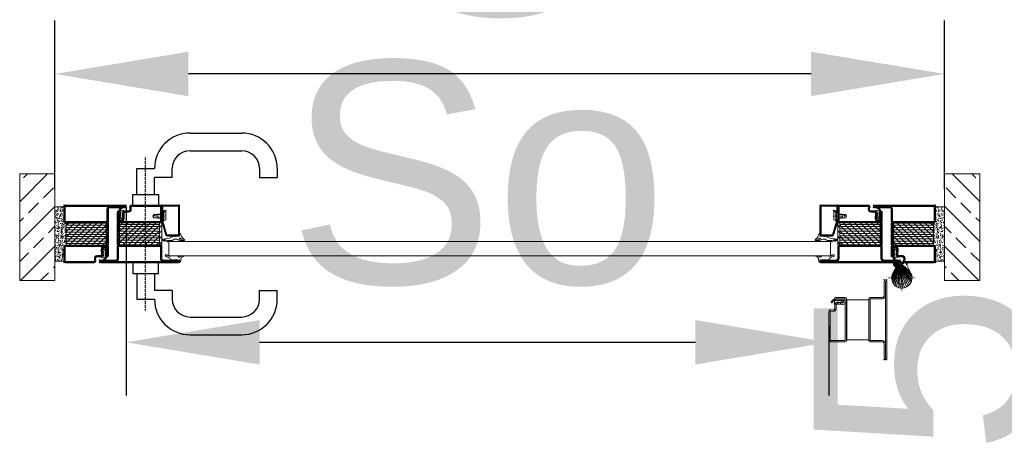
# Model space of a CAD drawing. Header units: millimetres. Extents: x 23192 to 149900, y -396339 to -79279.
# Tile 128 of 136: x 74472 to 74583, y -208462 to -208415. Entities that reach past the tile are written whole.
import ezdxf

# ---------------------------------------------------------------- set-up
doc = ezdxf.new("R2010")
doc.units = ezdxf.units.MM
doc.linetypes.add('CENTER', pattern=[0.6, 0.375, -0.075, 0.075, -0.075])
doc.linetypes.add('HIDDEN', pattern=[0.375, 0.25, -0.125])
doc.layers.get('0').update_dxf_attribs({"lineweight": 0})
for name, color, linetype, lineweight in [('BS_CENT', 2, 'CENTER', 0), ('BS_CONT', 2, 'Continuous', 0), ('HILFSPUNKTE', 14, 'Continuous', 0), ('IS_CONT', 210, 'Continuous', 0), ('IS_HATCH', 202, 'Continuous', 0), ('LINIA CIENKA', 8, 'Continuous', 5), ('PL_CONT', 210, 'Continuous', 0), ('PL_HATCH', 202, 'Continuous', 0), ('ST_CENT', 161, 'CENTER', 0), ('ST_CONT', 130, 'Continuous', 0), ('ST_HATCH', 170, 'Continuous', 0)]:
    doc.layers.add(name, color=color, linetype=linetype, lineweight=lineweight)
for name, color, linetype in [('POMOCN-2', 13, 'Continuous'), ('POMOCN-3', 113, 'Continuous'), ('WYMIAR-2', 230, 'Continuous')]:
    doc.layers.add(name, color=color, linetype=linetype)
doc.styles.get("Standard").update_dxf_attribs({"font": 'arial.ttf', "height": 25})
doc.dimstyles.new('1-1X6', dxfattribs={"dimscale": 6, "dimtxt": 2.5, "dimasz": 2.5, "dimexe": 1, "dimexo": 0, "dimgap": 1, "dimtad": 1, "dimrnd": 0.1, "dimdsep": 46, "dimtxsty": 'Standard', "dimcen": -2, "dimclrd": 256, "dimclre": 256, "dimclrt": 50, "dimadec": 0, "dimazin": 0, "dimtfac": 1, "dimtmove": 0, "dimatfit": 0, "dimfxl": 1, "dimtolj": 1, "dimarcsym": 0})

# ---------------------------------------------------------------- blocks, each defined once
blk = doc.blocks.new('VD_ANONYM_29')
at = {"layer": 'IS_HATCH'}
for p, q in [((45, 45), (22.5, 22.5)), ((38.7, 45), (22.5, 28.8)), ((32.4, 45), (22.5, 35.1)), ((26.1, 45), (22.5, 41.4)), ((51.3, 45), (26.3, 20)), ((57.6, 45), (32.6, 20)), ((63.9, 45), (38.9, 20)), ((67.5, 42.4), (45.1, 20)), ((67.5, 36.1), (51.4, 20)), ((67.5, 29.8), (57.7, 20)), ((67.5, 23.5), (64, 20))]:
    blk.add_line(p, q, dxfattribs=at)
blk = doc.blocks.new('VD_ANONYM_39')
at = {"layer": 'IS_HATCH'}
for p, q in [((67.5, 43.18), (22.5, 43.18)), ((67.5, 40.64), (22.5, 40.64)), ((67.5, 38.1), (22.5, 38.1)), ((67.5, 35.56), (22.5, 35.56)), ((67.5, 33.02), (22.5, 33.02)), ((67.5, 30.48), (22.5, 30.48)), ((67.5, 27.94), (22.5, 27.94)), ((67.5, 25.4), (22.5, 25.4)), ((67.5, 22.86), (22.5, 22.86)), ((67.5, 20.32), (22.5, 20.32))]:
    blk.add_line(p, q, dxfattribs=at)
blk = doc.blocks.new('735800')
at = {"layer": 'HILFSPUNKTE'}
for p in [(-65, 20), (-62, 20), (0, -10), (-65, -50), (0, -50)]:
    blk.add_point(p, dxfattribs=at)
at = {"layer": 'IS_CONT'}
blk.add_lwpolyline([(-45, -2.5), (-45, -47.5), (-20, -47.5), (-20, -2.5)], close=True, dxfattribs=at)
at = {"layer": 'PL_CONT'}
blk.add_lwpolyline([(-12.9, -5.5, 0.535294), (-13.1, -5.8), (-12.8, -6.6, -0.425957), (-12.9, -6.9), (-13.1, -7, -0.349926), (-13.5, -6.9), (-14, -6.2, 0.2049), (-15.1, -5.4), (-15.1, -5.4, -0.8353), (-15.1, -4.5, 0.1217), (-14.9, -4.4), (-13.5, -3.3, -0.482609), (-12.9, -3.4), (-12.8, -3.6), (-11.9, -3.5, 0.1462), (-11.8, -3.4), (-11.6, -3.3, -0.4656), (-11, -3.4), (-10.9, -3.7), (-10.2, -3.6, 0.178), (-9.8, -3.5), (-9.6, -3.3, -0.634655), (-9.2, -3.4), (-9.1, -3.6), (-8.2, -3.6, 0.4005), (-7.4, -2.7), (-7.4, -2.4, -0.5032), (-6.2, -1.8, -0.1595), (-2.8, -4.9, -0.1868), (-2.7, -5.6, -0.6624), (-3.5, -5.8, 0.0957), (-5.5, -3.6, 0.8356), (-6.3, -3.4, 0.0761), (-6.4, -4.8, 0.0321), (-6.1, -7, -0.8875), (-7, -7.4), (-7.6, -6.1, 0.2858), (-8.9, -5.4), (-10, -5.4, 0.522051), (-10.2, -5.7), (-9.9, -6.6, -0.315009), (-9.9, -6.8), (-10, -6.9, -0.405468), (-10.2, -6.9), (-11.4, -5.7, 0.212284), (-11.7, -5.5)], format="xyb", close=True, dxfattribs=at)
at = {"layer": 'ST_CONT'}
for points in [[(-63, -50, -0.414214), (-65, -48), (-65, 18.5, -1), (-62, 18.5), (-62, 1.8, 0.414214), (-60.2, 0), (-46.5, 0, -0.287008), (-45, -1.5), (-45, -48.5, -0.287008), (-46.5, -50)], [(-63.5, 1.8, 0.414214), (-60.2, -1.5), (-47, -1.5, -0.414214), (-46.5, -2), (-46.5, -48, -0.414214), (-47, -48.5), (-63, -48.5, -0.414214), (-63.5, -48), (-63.5, 18.5)], [(-8.2, 0, -1.014276), (-8.2, -3.2), (-15.3, -3, 1.030952), (-15.2, -6.4), (-9.2, -6.2, -0.423796), (-6.6, -8.7), (-6.6, -12.8, 0.440011), (-5, -14.3), (-2.2, -14, -0.440011), (0, -16), (0, -48, -0.414214), (-2, -50), (-18.5, -50, -0.287008), (-20, -48.5), (-20, -1.5, -0.287008), (-18.5, 0)], [(-18.5, -48), (-18.5, -2, -0.414214), (-18, -1.5), (-8.2, -1.5, -1.014276), (-8.2, -1.7), (-15.2, -1.5, 1.030952), (-15.2, -7.9), (-9.1, -7.7, -0.423796), (-8.1, -8.7), (-8.1, -12.8, 0.440011), (-4.8, -15.7), (-2, -15.5, -0.440011), (-1.5, -16), (-1.5, -48, -0.414214), (-2, -48.5), (-18, -48.5, -0.414214)]]:
    blk.add_lwpolyline(points, format="xyb", close=True, dxfattribs=at)
at = {"layer": 'ST_HATCH'}
for points in [[(-63, -49.3, -0.414214), (-64.3, -48), (-64.3, 18.5, -1), (-62.7, 18.5), (-62.7, 1.8, 0.414214), (-60.2, -0.8), (-46.6, -0.8, -0.254619), (-45.8, -1.6), (-45.8, -48.4, -0.254619), (-46.6, -49.3)], [(-8.2, -0.8, -1.014276), (-8.2, -2.4), (-15.2, -2.3, 1.030952), (-15.2, -7.1), (-9.2, -7, -0.423796), (-7.3, -8.7), (-7.3, -12.8, 0.440011), (-4.9, -15), (-2.1, -14.8, -0.440011), (-0.8, -16), (-0.8, -48, -0.414214), (-2, -49.3), (-18.4, -49.3, -0.254619), (-19.2, -48.4), (-19.2, -1.6, -0.254619), (-18.4, -0.8)]]:
    blk.add_lwpolyline(points, format="xyb", close=True, dxfattribs=at)
at = {"color": 7, "linetype": 'Continuous', "rotation": 270}
for name in ['VD_ANONYM_29', 'VD_ANONYM_39']:
    blk.add_blockref(name, (-65, 20), dxfattribs=at)
blk = doc.blocks.new('948002')
at = {"layer": 'PL_HATCH'}
h = blk.add_hatch(dxfattribs=at)
h.set_pattern_fill('ANSI32', color=256, scale=0.2, style=0, pattern_type=2)
h.set_pattern_definition([(45, (-5.9863, 16.0524), (-1.34704, 1.34704), []), (45, (-5.0882, 16.0524), (-1.34704, 1.34704), [])])
h.paths.add_polyline_path([(0, -2), (0, 0), (-24.5, 0), (-24.5, -2)])
at = {"layer": 'PL_CONT'}
blk.add_lwpolyline([(-24.5, -2), (0, -2), (0, 0), (-24.5, 0)], close=True, dxfattribs=at)
blk = doc.blocks.new('VD_ANONYM_2B')
at = {"layer": 'IS_HATCH'}
for p, q in [((67.5, 43.18), (22.5, 43.18)), ((67.5, 40.64), (22.5, 40.64)), ((67.5, 38.1), (22.5, 38.1)), ((67.5, 35.56), (22.5, 35.56)), ((67.5, 33.02), (22.5, 33.02)), ((67.5, 30.48), (22.5, 30.48)), ((67.5, 27.94), (22.5, 27.94)), ((67.5, 25.4), (22.5, 25.4)), ((67.5, 22.86), (22.5, 22.86)), ((67.5, 20.32), (22.5, 20.32))]:
    blk.add_line(p, q, dxfattribs=at)
blk = doc.blocks.new('VD_ANONYM_3A')
at = {"layer": 'IS_HATCH'}
for p, q in [((44.9, 44.9), (22.5, 22.5)), ((38.6, 44.9), (22.5, 28.8)), ((32.3, 44.9), (22.5, 35.1)), ((26, 44.9), (22.5, 41.4)), ((51.2, 44.9), (26.4, 20.1)), ((57.5, 44.9), (32.7, 20.1)), ((63.8, 44.9), (39, 20.1)), ((67.5, 42.4), (45.2, 20.1)), ((67.5, 36.1), (51.5, 20.1)), ((67.5, 29.8), (57.8, 20.1)), ((67.5, 23.5), (64.1, 20.1))]:
    blk.add_line(p, q, dxfattribs=at)
blk = doc.blocks.new('735803')
at = {"layer": 'HILFSPUNKTE'}
for p in [(-65, 20), (-62, 20), (0, -10), (0, -50), (-65, -70), (-62, -70)]:
    blk.add_point(p, dxfattribs=at)
at = {"layer": 'IS_CONT'}
blk.add_lwpolyline([(-44.9, -47.5), (-44.9, -2.5), (-20.1, -2.5), (-20.1, -47.5)], close=True, dxfattribs=at)
at = {"layer": 'PL_CONT'}
blk.add_lwpolyline([(-12.9, -5.5, 0.535294), (-13.1, -5.8), (-12.8, -6.6, -0.425957), (-12.9, -6.9), (-13.1, -7, -0.349926), (-13.5, -6.9), (-14, -6.2, 0.2049), (-15.1, -5.4), (-15.1, -5.4, -0.8353), (-15.1, -4.6, 0.1217), (-14.9, -4.4), (-13.5, -3.3, -0.482609), (-12.9, -3.4), (-12.8, -3.7), (-11.9, -3.5, 0.1462), (-11.8, -3.5), (-11.6, -3.3, -0.4656), (-11, -3.4), (-10.9, -3.7), (-10.2, -3.7, 0.178), (-9.8, -3.5), (-9.6, -3.3, -0.634655), (-9.2, -3.4), (-9.1, -3.6), (-8.2, -3.6, 0.4005), (-7.4, -2.7), (-7.4, -2.4, -0.5032), (-6.2, -1.8, -0.1595), (-2.8, -4.9, -0.1868), (-2.7, -5.6, -0.6624), (-3.5, -5.8, 0.0957), (-5.5, -3.6, 0.8356), (-6.3, -3.4, 0.0761), (-6.4, -4.8, 0.0321), (-6.1, -7, -0.8875), (-7, -7.4), (-7.6, -6.1, 0.2858), (-8.9, -5.4), (-10, -5.5, 0.522051), (-10.2, -5.7), (-9.9, -6.6, -0.315009), (-9.9, -6.8), (-10, -6.9, -0.405468), (-10.2, -6.9), (-11.4, -5.7, 0.212284), (-11.7, -5.5)], format="xyb", close=True, dxfattribs=at)
at = {"layer": 'ST_CONT'}
for points in [[(-62, 18.5, 1), (-65, 18.5), (-65, -68.5, 1), (-62, -68.5), (-62, -51.8, -0.414214), (-60.2, -50), (-46.5, -50, 0.287008), (-45, -48.5), (-45, -1.5, 0.287008), (-46.5, 0), (-60.2, 0, -0.414214), (-62, 1.8)], [(-63.5, 1.8), (-63.5, 18.5), (-63.5, -68.5), (-63.5, -51.8, -0.414214), (-60.2, -48.5), (-47, -48.5, 0.414214), (-46.5, -48), (-46.5, -2, 0.414214), (-47, -1.5), (-60.2, -1.5, -0.414214)], [(-8.2, 0, -1.014276), (-8.2, -3.2), (-15.3, -3, 1.030952), (-15.2, -6.4), (-9.2, -6.2, -0.423796), (-6.6, -8.7), (-6.6, -12.8, 0.440011), (-5, -14.3), (-2.2, -14, -0.440011), (0, -16), (0, -48, -0.414214), (-2, -50), (-18.5, -50, -0.287008), (-20, -48.5), (-20, -1.5, -0.287008), (-18.5, 0)], [(-18.5, -48), (-18.5, -2, -0.414214), (-18, -1.5), (-8.2, -1.5, -1.014276), (-8.2, -1.7), (-15.2, -1.5, 1.030952), (-15.2, -7.9), (-9.1, -7.7, -0.423796), (-8.1, -8.7), (-8.1, -12.8, 0.440011), (-4.8, -15.7), (-2, -15.5, -0.440011), (-1.5, -16), (-1.5, -48, -0.414214), (-2, -48.5), (-18, -48.5, -0.414214)]]:
    blk.add_lwpolyline(points, format="xyb", close=True, dxfattribs=at)
at = {"layer": 'ST_HATCH'}
for points in [[(-62.8, 18.5, 1), (-64.2, 18.5), (-64.2, -68.5, 1), (-62.8, -68.5), (-62.8, -51.8, -0.414214), (-60.2, -49.3), (-46.6, -49.3, 0.254619), (-45.8, -48.4), (-45.8, -1.6, 0.254619), (-46.6, -0.8), (-60.2, -0.8, -0.414214), (-62.8, 1.8)], [(-8.2, -0.8, -1.014276), (-8.2, -2.4), (-15.2, -2.3, 1.030952), (-15.2, -7.1), (-9.2, -7, -0.423796), (-7.4, -8.7), (-7.4, -12.8, 0.440011), (-4.9, -15), (-2.1, -14.8, -0.440011), (-0.8, -16), (-0.8, -48, -0.414214), (-2, -49.3), (-18.4, -49.3, -0.254619), (-19.3, -48.4), (-19.3, -1.6, -0.254619), (-18.4, -0.8)]]:
    blk.add_lwpolyline(points, format="xyb", close=True, dxfattribs=at)
at = {"color": 7, "linetype": 'Continuous', "rotation": 270}
for name in ['VD_ANONYM_3A', 'VD_ANONYM_2B']:
    blk.add_blockref(name, (-65, 20), dxfattribs=at)
blk = doc.blocks.new('VD_ANONYM_50')
at = {"layer": 'IS_HATCH'}
for p, q in [((3.2, 2.5), (0.7, 0)), ((9.5, 2.5), (7, 0)), ((15.8, 2.5), (13.3, 0)), ((22, 2.5), (19.5, 0))]:
    blk.add_line(p, q, dxfattribs=at)
blk = doc.blocks.new('948000')
at = {"layer": 'IS_CONT'}
blk.add_lwpolyline([(0, 0), (24.5, 0), (24.5, 2.5), (0, 2.5)], close=True, dxfattribs=at)
at = {"color": 7, "linetype": 'Continuous'}
blk.add_blockref('VD_ANONYM_50', (0, 0), dxfattribs=at)
blk = doc.blocks.new('901247')
at = {"layer": 'HILFSPUNKTE'}
for p in [(-35, 20), (0, 20), (0, 0)]:
    blk.add_point(p, dxfattribs=at)
at = {"layer": 'ST_CENT'}
blk.add_line((-12.6, 5.2), (-12.6, -10.8), dxfattribs=at)
at = {"layer": 'ST_CONT'}
blk.add_lwpolyline([(-18.1, 1.2, -0.073692), (-18.2, 1.3), (-33.6, 5.9, -0.330436), (-33.7, 6.1), (-33.7, 18.5, -0.414214), (-33.5, 18.8), (-1.5, 18.8, -0.414214), (-1.3, 18.5), (-1.3, 1.5, -0.414214), (-1.5, 1.2), (-6.3, 1.2, -0.493145), (-6.5, 1.6), (-5.7, 4.7), (-6.9, 5), (-7.7, 1.9, 0.493145), (-6.3, 0), (-1.5, 0, 0.414214), (0, 1.5), (0, 18.5, 0.414214), (-1.5, 20), (-33.5, 20, 0.414214), (-35, 18.5), (-35, 6.1, 0.330436), (-33.9, 4.7), (-18.5, 0.1, 0.073692), (-18.1, 0), (-16.8, 0), (-16.8, 1.2)], format="xyb", close=True, dxfattribs=at)
for points in [[(-16.8, 0), (-8.3, 0), (-8.3, 1.3), (-7.6, 1.4), (-7.4, 2.2, 0.198776), (-7.5, 2.6), (-8.6, 4.5), (-16.6, 4.5), (-17.6, 2.6, 0.198628), (-17.7, 2.2), (-17.5, 1.4), (-16.8, 1.3), (-16.8, 0)], [(-14.9, 0), (-14.9, -4.9), (-14.3, -5.5, -0.2857), (-10.8, -5.5), (-10.2, -4.9), (-10.2, 0)]]:
    blk.add_lwpolyline(points, format="xyb", dxfattribs=at)
for points in [[(-17.7, 2.3), (-7.4, 2.3)], [(-17.5, 1.4), (-7.6, 1.4)], [(-16.8, 1.3), (-8.3, 1.3)], [(-14.3, 0), (-14.3, -9), (-12.6, -10), (-10.8, -9), (-10.8, 0)], [(-12.6, -10), (-10.8, -5.5)]]:
    blk.add_lwpolyline(points, dxfattribs=at)
at = {"layer": 'ST_HATCH'}
blk.add_lwpolyline([(-6.3, 4.8), (-7.1, 1.7, 0.493145), (-6.3, 0.6), (-1.5, 0.6, 0.414214), (-0.6, 1.5), (-0.6, 18.5, 0.414214), (-1.5, 19.4), (-33.5, 19.4, 0.414214), (-34.4, 18.5), (-34.4, 6.1, 0.330127), (-33.8, 5.3), (-18.3, 0.7, 0.073972), (-18.1, 0.6), (-16.8, 0.6)], format="xyb", dxfattribs=at)
blk = doc.blocks.new('905314')
at = {"layer": 'HILFSPUNKTE'}
blk.add_point((0, 0), dxfattribs=at)
at = {"layer": 'PL_CONT'}
for p, q in [((-5, 4.7), (-5, 3.2)), ((-4, 4), (-4.3, 4.8)), ((-4.3, 1.3), (-3.6, 0.5)), ((1.3, 1.4), (-1, 1.6)), ((1.1, -0.1), (1.5, 0)), ((1.5, 1.3), (1.3, 1.4)), ((1.6, 1.3), (1.5, 1.3)), ((1.5, 0), (1.6, 0)), ((1.7, 1.2), (1.6, 1.3)), ((1.6, 0), (1.6, 0)), ((1.6, 0), (1.7, 0)), ((1.8, 1.1), (1.7, 1.2)), ((1.7, 0), (1.7, 0)), ((1.7, 0), (1.8, 0)), ((1.8, 1), (1.8, 1.1)), ((1.9, 0.9), (1.8, 1)), ((1.8, 0), (1.8, 0.1)), ((1.8, 0.1), (1.9, 0.1)), ((1.9, 0.8), (1.9, 0.9)), ((2, 0.7), (1.9, 0.8)), ((1.9, 0.1), (1.9, 0.2)), ((1.9, 0.2), (2, 0.2)), ((2, 0.6), (2, 0.7)), ((2, 0.4), (2, 0.6)), ((2, 0.6), (2, 0.6)), ((2, 0.3), (2, 0.4)), ((2, 0.2), (2, 0.3)), ((-4.9, -1.9), (-5, -2)), ((-5, -2), (-5, -2)), ((-5, -2), (-5, -2.2)), ((-5, -2.2), (-5, -2.6)), ((-5, -2.6), (-5, -2.6)), ((-5, -2.6), (-5, -2.6)), ((-5, -2.6), (-5, -2.6)), ((-5, -2.6), (-5, -2.7)), ((-5, -2.7), (-5, -2.7)), ((-5, -2.7), (-5, -2.7)), ((-5, -2.7), (-5, -2.7)), ((-5, -2.7), (-5, -2.7)), ((-5, -2.7), (-5, -2.8)), ((-5, -2.8), (-5, -2.8)), ((-5, -2.8), (-4.8, -3.1)), ((-4.8, -8.4), (-5, -8.9)), ((-5, -8.9), (-5, -8.9)), ((-5, -8.9), (-5, -8.9)), ((-5, -8.9), (-5, -8.9)), ((-5, -8.9), (-5, -9)), ((-5, -9), (-5, -9)), ((-5, -9), (-5, -9)), ((-5, -9), (-5, -9)), ((-5, -9), (-5, -9)), ((-5, -9), (-5, -9)), ((-5, -9), (-5, -9)), ((-5, -9), (-5, -9.2)), ((-5, -9.2), (-5, -9.2)), ((-5, -9.2), (-5, -9.3)), ((-5, -9.3), (-5, -9.3)), ((-5, -9.3), (-5, -9.4)), ((-5, -9.4), (-5, -9.4)), ((-5, -9.4), (-5, -9.5)), ((-5, -9.5), (-4.9, -9.5)), ((-4.8, -1.8), (-4.9, -1.8)), ((-4.9, -1.8), (-4.9, -1.9)), ((-4.9, -9.5), (-4.9, -9.5)), ((-4.9, -9.5), (-4.9, -9.6)), ((-4.9, -9.6), (-4.9, -9.7)), ((-4.9, -9.7), (-4.7, -9.9)), ((-4.7, -1.7), (-4.8, -1.7)), ((-4.8, -1.7), (-4.8, -1.8)), ((-4.8, -3.1), (-4.8, -3.1)), ((-4.8, -3.1), (-4.8, -3.1)), ((-4.8, -3.1), (-4.8, -3.1)), ((-4.8, -3.1), (-4.8, -3.1)), ((-4.8, -3.1), (-4.8, -3.1)), ((-4.8, -3.1), (-4.8, -3.1)), ((-4.8, -3.1), (-4.8, -3.1)), ((-4.8, -3.1), (-4.8, -3.1)), ((-4.8, -3.1), (-4.8, -3.1)), ((-4.8, -3.1), (-4.8, -3.2)), ((-4.8, -3.2), (-4.8, -8.3)), ((-4.8, -8.3), (-4.8, -8.3)), ((-4.8, -8.3), (-4.8, -8.3)), ((-4.8, -8.3), (-4.8, -8.3)), ((-4.8, -8.3), (-4.8, -8.3)), ((-4.8, -8.3), (-4.8, -8.3)), ((-4.8, -8.3), (-4.8, -8.4)), ((-4.8, -8.4), (-4.8, -8.4)), ((-4.8, -8.4), (-4.8, -8.4)), ((-4.8, -8.4), (-4.8, -8.4)), ((-4.8, -8.4), (-4.8, -8.4)), ((-4.6, -1.6), (-4.7, -1.7)), ((-4.7, -9.9), (-4.7, -9.9)), ((-4.7, -9.9), (-4.7, -9.9)), ((-4.7, -9.9), (-4.6, -10)), ((-4.2, -1.5), (-4.6, -1.6)), ((-4.6, -1.6), (-4.6, -1.6)), ((-4.6, -1.6), (-4.6, -1.6)), ((-4.6, -10), (-4.6, -10)), ((-4.6, -10), (-4.6, -10)), ((-4.6, -10), (-4.6, -10.1)), ((-4.6, -10.1), (-4.6, -10.1)), ((-4.6, -10.1), (-4.6, -10.1)), ((-4.6, -10.1), (-4.5, -10.2)), ((-4.5, -10.3), (-4.6, -11.4)), ((-4.5, -10.2), (-4.5, -10.3)), ((-0.4, -2.5), (-0.3, -2.4)), ((-0.4, -8.8), (-0.4, -2.5)), ((-0.4, -2.5), (-0.4, -2.5)), ((-0.4, -2.5), (-0.4, -2.5)), ((-0.4, -2.5), (-0.4, -2.5)), ((-0.4, -2.5), (-0.4, -2.5)), ((-0.4, -2.5), (-0.4, -2.5)), ((-0.4, -2.5), (-0.4, -2.5)), ((-0.4, -2.5), (-0.4, -2.5)), ((-0.4, -2.5), (-0.4, -2.5)), ((-0.3, -2.4), (-0.1, -2.1)), ((-0.3, -2.4), (-0.3, -2.4)), ((-0.1, -2.1), (-0.1, -2)), ((-0.1, -2), (-0.1, -2)), ((-0.1, -2), (0, -2)), ((-0.1, -2.1), (-0.1, -2.1)), ((0, -1.3), (0.1, -1.1)), ((0, -1.5), (0, -1.3)), ((0, -1.7), (0, -1.5)), ((0, -1.5), (0, -1.5)), ((0, -1.5), (0, -1.5)), ((0, -1.8), (0, -1.7)), ((0, -1.9), (0, -1.8)), ((0, -1.8), (0, -1.8)), ((0, -2), (0, -1.9)), ((0, -1.9), (0, -1.9)), ((0, -1.9), (0, -1.9)), ((0.1, -1.1), (0.2, -0.8)), ((0.2, -0.8), (0.3, -0.6)), ((0.3, -0.6), (0.4, -0.4)), ((0.4, -0.4), (0.6, -0.3)), ((0.6, -0.3), (0.8, -0.2)), ((0.8, -0.2), (1.1, -0.1)), ((-5.6, -14.5), (-5.8, -14.3)), ((-5.5, -13.1), (-5.6, -13.1)), ((-5.6, -13.1), (-5.6, -13.1)), ((-5.6, -13.1), (-5.4, -14.4)), ((-5.5, -14.5), (-5.6, -14.5)), ((-5.6, -14.5), (-5.6, -14.5)), ((-5.4, -13), (-5.5, -13)), ((-5.5, -13), (-5.5, -13)), ((-5.5, -13), (-5.5, -13.1)), ((-5.4, -14.4), (-5.5, -14.4)), ((-5.5, -14.4), (-5.5, -14.5)), ((-5.5, -14.5), (-5.5, -14.5)), ((-5.5, -14.5), (-5.5, -14.5)), ((-5.5, -14.5), (-5.5, -14.5)), ((-5.3, -13), (-5.4, -13)), ((-5.4, -13), (-5.4, -13)), ((-5.4, -13), (-5.4, -13)), ((-5.4, -14.4), (-5.4, -14.4)), ((-5.4, -14.4), (-5.4, -14.4)), ((-5.4, -14.4), (-5.4, -14.4)), ((-5, -13.4), (-5.3, -13)), ((-5.3, -13), (-5.3, -13)), ((-5.3, -13), (-5.3, -13)), ((-4.9, -11.9), (-5, -12)), ((-5, -12), (-5, -12)), ((-5, -12), (-5, -12)), ((-5, -12), (-5, -12.1)), ((-5, -12.1), (-5, -12.1)), ((-5, -12.1), (-5, -12.3)), ((-5, -12.3), (-5, -12.3)), ((-5, -12.3), (-5, -12.3)), ((-5, -12.3), (-5, -12.3)), ((-5, -12.3), (-5, -12.4)), ((-5, -12.4), (-5, -12.4)), ((-5, -12.4), (-5, -12.4)), ((-5, -12.4), (-5, -12.4)), ((-5, -12.4), (-5, -12.4)), ((-5, -12.4), (-5, -12.5)), ((-5, -12.5), (-5, -12.5)), ((-5, -12.5), (-4.8, -13.3)), ((-4.9, -13.4), (-5, -13.4)), ((-4.8, -11.9), (-4.9, -11.9)), ((-4.9, -11.9), (-4.9, -11.9)), ((-4.9, -11.9), (-4.9, -11.9)), ((-4.9, -11.9), (-4.9, -11.9)), ((-4.8, -13.4), (-4.9, -13.4)), ((-4.9, -13.4), (-4.9, -13.4)), ((-4.9, -13.4), (-4.9, -13.4)), ((-4.8, -11.9), (-4.8, -11.9)), ((-4.8, -13.3), (-4.8, -13.3)), ((-4.8, -13.3), (-4.8, -13.3)), ((-4.8, -13.3), (-4.8, -13.4)), ((-4.8, -13.4), (-4.8, -13.4)), ((-4.8, -13.4), (-4.8, -13.4)), ((-4.8, -13.4), (-4.8, -13.4)), ((-3.6, -14.1), (-3.2, -13.1)), ((-3.2, -13.1), (-2.7, -12))]:
    blk.add_line(p, q, dxfattribs=at)
for centre, radius, start, end in [((-4.6, 4.7), 0.353, 19.3914, 174.2122), ((-2.2, 3.2), 2.84, 179.9789, 220.5284), ((-4.6, -0.3), 1.27, 288.3408, 39.7666), ((-0.7, 5.1), 3.55, 199.2661, 264.6729), ((0.9, -13.8), 4.07, 104.615, 153.1067), ((0.4, -8.8), 0.792, 177.8628, 227.2957), ((-0.3, -9.6), 0.305, 301.5881, 51.5039), ((-3.8, -15), 2.27, 163.7527, 197.5395), ((-5.9, -14.4), 0.1, 58.6931, 163.7216), ((-5.5, -15.5), 0.5, 197.5418, 308.5551), ((-9.6, -10.4), 7.03, 308.5526, 310.4548), ((-9.2, -11), 6.42, 311.1614, 331.1867), ((-5.1, -11.4), 0.5, 296.0401, 358.5666)]:
    blk.add_arc(centre, radius, start, end, dxfattribs=at)
at = {"layer": 'PL_HATCH'}
blk.add_point((-5, -13), dxfattribs=at)
blk = doc.blocks.new('905316')
at = {"layer": 'HILFSPUNKTE'}
blk.add_point((0, 0), dxfattribs=at)
at = {"layer": 'PL_CONT'}
for p, q in [((-5, 0.8), (-5, 5)), ((-3.6, 4.7), (-3.6, 2.6)), ((-3.6, 3.3), (-3.6, 4)), ((2.7, 0), (1.5, 0)), ((-5, -13.2), (-5, -8.9)), ((-3.9, -1.8), (-3.9, -1.8)), ((-0.2, -4.8), (-0.2, -4.8)), ((0, -1.5), (0, -4.4)), ((0, -6.1), (0, -6.4)), ((-4.7, -15.6), (-6.3, -13.4)), ((-6, -13), (-5.9, -13)), ((-5.8, -13), (-5.3, -13.4)), ((-3.8, -19.8), (-5.6, -17.3)), ((-5.5, -16.6), (-4.7, -16)), ((-4.1, -17.3), (-2.9, -19.3)), ((-4, -16.8), (-4, -16.8))]:
    blk.add_line(p, q, dxfattribs=at)
for centre, radius, start, end in [((-4.5, 5), 0.521, 77.2317, 180), ((-0.9, 0.9), 4.09, 181.6846, 222.3229), ((-4.4, 4.8), 0.754, 354.838, 90.2964), ((-3.1, 4), 0.497, 44.2381, 179.2257), ((5.6, 5.9), 9.56, 195.9653, 213.327), ((0.4, 2.1), 4.03, 173.181, 205.2617), ((-2.8, 0.4), 0.453, 183.8321, 28.6986), ((3.3, 8.8), 7.5, 216.1373, 258.4609), ((1.5, -1.5), 1.5, 90, 180), ((1.4, -0.4), 1.89, 33.1983, 78.438), ((2.7, 0.4), 0.4, 269.9965, 33.1594), ((-2, -8.9), 3, 141.2028, 180), ((-7.8, -4.2), 4.56, 320.4101, 30.8092), ((28.5, -22.1), 32.5, 153.9632, 167.4255), ((-4.5, -5.1), 4.68, 324.17, 343.7014), ((0.2, -5.2), 0.541, 128.4492, 225.026), ((-0.5, -4.4), 0.5, 314.1046, 0), ((-0.7, -6.1), 0.7, 359.9717, 44.1968), ((-6, -13.3), 0.312, 84.593, 205.6301), ((-5.9, -13.2), 0.201, 56.2264, 90), ((-5.2, -17), 0.499, 128.1535, 215.3037), ((-5.2, -13.2), 0.201, 235.905, 8.2712), ((-4.9, -15.7), 0.299, 308.3097, 38.4128), ((-4.3, -17), 0.356, 33.6928, 300.6623), ((-3.6, -16.4), 0.575, 217.9387, 28.7929), ((-3.3, -19.5), 0.526, 219.2098, 25.4634), ((-1.8, -15.4), 1.45, 164.5377, 210.5042)]:
    blk.add_arc(centre, radius, start, end, dxfattribs=at)
blk = doc.blocks.new('Proxy_40')
at = {"layer": 'BS_CONT'}
mesh = blk.add_polyface(dxfattribs=at)
corners = [(-16.5, 4.3), (-8.6, -7.6), (-16.9, 1.8), (-16.5, 4.3), (-7, -9.1), (-8.6, -7.6), (-16.5, 4.3), (-5.1, -10.3), (-7, -9.1), (-16.5, 4.3), (-3, -11.1), (-5.1, -10.3), (-16.5, 4.3), (-0.8, -11.5), (-3, -11.1), (-16.5, 4.3), (1.4, -11.4), (-0.8, -11.5), (-16.5, 4.3), (3.6, -10.9), (1.4, -11.4), (-16.5, 4.3), (5.7, -10), (3.6, -10.9), (-16.5, 4.3), (7.5, -8.7), (5.7, -10), (-16.5, 4.3), (9, -7.1), (7.5, -8.7), (-16.5, 4.3), (10.2, -5.2), (9, -7.1), (-16.5, 4.3), (11.1, -3.2), (10.2, -5.2), (-16.5, 4.3), (11.5, -1), (11.1, -3.2), (-16.5, 4.3), (11.4, 1.3), (11.5, -1), (-16.5, 4.3), (11, 3.5), (11.4, 1.3), (-16.5, 4.3), (10.1, 5.5), (11, 3.5), (-16.5, 4.3), (8.8, 7.4), (10.1, 5.5), (-16.5, 4.3), (7.2, 8.9), (8.8, 7.4), (-16.5, 4.3), (5.4, 10.2), (7.2, 8.9), (-16.5, 4.3), (3.3, 11), (5.4, 10.2), (-16.5, 4.3), (1.1, 11.4), (3.3, 11), (-16.5, 4.3), (-1.1, 11.4), (1.1, 11.4), (-16.5, 4.3), (-3.3, 11), (-1.1, 11.4), (-16.5, 4.3), (-5.4, 10.2), (-3.3, 11)]
mesh.append_faces([[corners[k] for k in face] for face in [(0, 1, 2, 2)]], dxfattribs={"vtx0": -1})
mesh.append_faces([[corners[k] for k in face] for face in [(3, 4, 5, 5), (6, 7, 8, 8), (9, 10, 11, 11), (12, 13, 14, 14), (15, 16, 17, 17), (18, 19, 20, 20), (21, 22, 23, 23), (24, 25, 26, 26), (27, 28, 29, 29), (30, 31, 32, 32), (33, 34, 35, 35), (36, 37, 38, 38), (39, 40, 41, 41), (42, 43, 44, 44), (45, 46, 47, 47), (48, 49, 50, 50), (51, 52, 53, 53), (54, 55, 56, 56), (57, 58, 59, 59), (60, 61, 62, 62), (63, 64, 65, 65), (66, 67, 68, 68)]], dxfattribs={"vtx0": -1, "vtx2": -1, "vtx3": -1})
mesh.append_faces([[corners[k] for k in face] for face in [(69, 70, 71, 71)]], dxfattribs={"vtx2": -1, "vtx3": -1})
blk = doc.blocks.new('907663')
at = {"layer": 'BS_CONT', "true_color": 0x98fefe}
for points in [[(-19.2, 2.4, 0.508984), (-15.8, 0.6), (-16.9, 1.8), (-16.5, 4.3), (-12, 6.7, 0.301011), (-16.7, 9.6), (-16.7, 3.5, -0.652836)], [(-19.2, -2), (-18.8, -2, -0.440011), (-16.7, -4), (-16.7, -6, 0.164325), (-14.1, -5.8), (-16.4, -4.6), (-16.9, -2.2), (-15.6, -0.7, 0.395053)]]:
    blk.add_hatch(color=131, dxfattribs=at).paths.add_polyline_path(points)
at = {"layer": 'BS_CENT', "color": 131, "ltscale": 0.1, "true_color": 0x98fefe}
for p, q in [((0, 14.9), (0, -14.1)), ((14.1, 0), (-16.8, 0))]:
    blk.add_line(p, q, dxfattribs=at)
at = {"layer": 'BS_CONT', "color": 131, "true_color": 0x98fefe}
blk.add_lwpolyline([(-5.2, -10.3), (-16.4, -4.6), (-16.9, -2.2), (-15.2, -0.2)], dxfattribs=at)
at = {"layer": 'BS_CONT', "color": 131, "linetype": 'HIDDEN', "ltscale": 0.2, "true_color": 0x98fefe}
blk.add_circle((0, 0), 7, dxfattribs=at)
at = {"layer": 'BS_CONT'}
for centre, radius, start, end in [((-16.9, 2.7), 2.35, 187.3809, 295.2823), ((-16.7, -3.3), 2.82, 67.8463, 154.0728)]:
    blk.add_arc(centre, radius, start, end, dxfattribs=at)
at = {"layer": 'BS_CONT', "color": 131, "true_color": 0x98fefe}
for centre, radius, start, end in [((-16.5, 4.6), 4.99, 24.5976, 91.6071), ((-15.7, -2.1), 4.03, 256.4946, 293.8216)]:
    blk.add_arc(centre, radius, start, end, dxfattribs=at)
blk.add_blockref('Proxy_40', (0, 0), dxfattribs=at)
blk = doc.blocks.new('*D253')
at = {"layer": 'DEFPOINTS', "color": 0, "transparency": 16777216}
for p in [(74593.05, -208410.08), (74596.86, -208410.08), (74601.54, -208409.58)]:
    blk.add_point(p, dxfattribs=at)
at = {"layer": 'WYMIAR-2', "lineweight": -2, "transparency": 16777216}
for p, q in [((74593.05, -208394.58), (74593.05, -208379.58)), ((74601.54, -208409.58), (74587.05, -208409.58)), ((74596.86, -208410.08), (74587.05, -208410.08)), ((74593.05, -208409.58), (74593.05, -208410.08)), ((74593.05, -208425.08), (74593.05, -208497.78))]:
    blk.add_line(p, q, dxfattribs=at)
at = {"layer": 'WYMIAR-2', "transparency": 16777216}
for points in [[(74590.55, -208394.58), (74595.55, -208394.58), (74593.05, -208409.58)], [(74590.55, -208425.08), (74595.55, -208425.08), (74593.05, -208410.08)]]:
    blk.add_solid(points, dxfattribs=at)
at = {"layer": 'WYMIAR-2', "color": 50, "transparency": 16777216, "insert": (74574.29, -208468.93), "char_height": 25, "attachment_point": 5, "rotation": 90}
blk.add_mtext('\\A1;0.5', dxfattribs=at)
blk = doc.blocks.new('*D254')
at = {"layer": 'DEFPOINTS', "color": 0, "transparency": 16777216}
for p in [(74484.33, -208436.07), (74563.33, -208449.52), (74563.33, -208451.36)]:
    blk.add_point(p, dxfattribs=at)
at = {"layer": 'WYMIAR-2', "lineweight": -2, "transparency": 16777216}
for p, q in [((74484.33, -208436.07), (74484.33, -208457.36)), ((74563.33, -208449.52), (74563.33, -208457.36)), ((74499.33, -208451.36), (74548.33, -208451.36))]:
    blk.add_line(p, q, dxfattribs=at)
at = {"layer": 'WYMIAR-2', "transparency": 16777216}
for points in [[(74499.33, -208448.86), (74499.33, -208453.86), (74484.33, -208451.36)], [(74548.33, -208448.86), (74548.33, -208453.86), (74563.33, -208451.36)]]:
    blk.add_solid(points, dxfattribs=at)
at = {"layer": 'WYMIAR-2', "color": 50, "transparency": 16777216, "insert": (74523.83, -208432.44), "char_height": 25, "attachment_point": 5}
blk.add_mtext('\\A1;So', dxfattribs=at)
blk = doc.blocks.new('*D255')
at = {"layer": 'DEFPOINTS', "color": 0, "transparency": 16777216}
for p in [(74476.33, -208421.17), (74476.33, -208434.16), (74576.33, -208434.16)]:
    blk.add_point(p, dxfattribs=at)
at = {"layer": 'WYMIAR-2', "lineweight": -2, "transparency": 16777216}
for p, q in [((74476.33, -208434.16), (74476.33, -208415.17)), ((74576.33, -208434.16), (74576.33, -208415.17)), ((74561.33, -208421.17), (74491.33, -208421.17))]:
    blk.add_line(p, q, dxfattribs=at)
at = {"layer": 'WYMIAR-2', "transparency": 16777216}
for points in [[(74491.33, -208418.67), (74491.33, -208423.67), (74476.33, -208421.17)], [(74561.33, -208418.67), (74561.33, -208423.67), (74576.33, -208421.17)]]:
    blk.add_solid(points, dxfattribs=at)
at = {"layer": 'WYMIAR-2', "color": 50, "transparency": 16777216, "insert": (74526.33, -208402.24), "char_height": 25, "attachment_point": 5}
blk.add_mtext('\\A1;S', dxfattribs=at)

msp = doc.modelspace()

# ---------------------------------------------------------------- hatches: boundary and pattern name
at = {"layer": 'LINIA CIENKA', "true_color": 0x98fefe}
h = msp.add_hatch(dxfattribs=at)
h.set_pattern_fill('ANSI33', color=131, scale=0.5)
h.set_pattern_definition([(45, (74819.1004, -206871.986), (-2.245064, 2.245064), []), (45, (74821.3455, -206871.986), (-2.245064, 2.245064), [1.5875, -0.79375])])
h.paths.add_polyline_path([(74472.368, -208432.416), (74472.368, -208444.416), (74476.333, -208444.416), (74476.333, -208432.416)])
h = msp.add_hatch(dxfattribs=at)
h.set_pattern_fill('ANSI33', color=131, scale=0.5, angle=180)
h.set_pattern_definition([(135, (74233.566, -206871.986), (2.245064, 2.245064), []), (135, (74231.3208, -206871.986), (2.245064, 2.245064), [1.5875, -0.79375])])
h.paths.add_polyline_path([(74576.333, -208432.416), (74576.333, -208444.416), (74580.298, -208444.416), (74580.298, -208432.416)])
h = msp.add_hatch(dxfattribs=at)
h.set_pattern_fill('AR-CONC', color=131, scale=0.003, angle=180)
h.set_pattern_definition([(130, (74503.98432, -206876.70593), (-0.54655401, -0.04781726), [0.05715, -0.62865]), (185, (74503.9843, -206876.70593), (0.10573026, 0.57317054), [0.04572, -0.50292175]), (79.548555, (74503.9388, -206876.7099), (-0.44082374, 0.52535326), [0.04857003, -0.53427073]), (133.8158, (74503.9843, -206876.55353), (-0.81323712, -0.12612698), [0.085725, -0.942975]), (83.36444, (74503.91655, -206876.56405), (-0.7122124, 0.74227837), [0.07285507, -0.80140682]), (188.81585, (74503.9843, -206876.5535), (-0.7122124, 0.74227837), [0.0685799, -0.7543792]), (159, (74503.90812, -206876.59163), (-0.45484317, -0.3067956), [0.05715, -0.62865]), (214, (74503.9081, -206876.59163), (-0.18540609, 0.5525639), [0.04572, -0.50292]), (108.548555, (74503.8702, -206876.6172), (-0.64024926, 0.2457683), [0.04857003, -0.53426981]), (142.5, (74503.98432, -206876.70593), (-0.00926581, 0.253665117), [0, -0.496824, 0, -0.51054, 0, -0.504825]), (172.5, (74503.98432, -206876.70593), (-0.200458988, 0.300541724), [0, -0.291084, 0, -0.485394, 0, -0.192405]), (212.5, (74504.15425, -206876.70593), (-0.406771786, -0.017186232), [0, -0.1905, 0, -0.59436, 0, -0.78867]), (222.5, (74504.23045, -206876.70593), (-0.444387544, 0.07627947), [0, -0.24765, 0, -0.394716, 0, -0.56007])])
h.paths.add_polyline_path([(74476.333, -208442.216), (74477.333, -208442.216), (74477.333, -208440.566, -0.2870076), (74477.483, -208440.416), (74477.583, -208440.416), (74477.583, -208437.916), (74477.483, -208437.916, -0.2870076), (74477.333, -208437.766), (74477.333, -208436.116), (74476.333, -208436.116)])
h = msp.add_hatch(dxfattribs=at)
h.set_pattern_fill('AR-CONC', color=131, scale=0.003)
h.set_pattern_definition([(50, (74548.68197, -206876.70594), (0.54655401, -0.04781726), [0.05715, -0.62865]), (355, (74548.682, -206876.70594), (-0.10573026, 0.57317054), [0.04572, -0.50292175]), (100.451445, (74548.7275, -206876.7099), (0.44082374, 0.52535326), [0.04857003, -0.53427073]), (46.1842, (74548.682, -206876.55354), (0.81323712, -0.12612698), [0.085725, -0.942975]), (96.63556, (74548.74974, -206876.56405), (0.7122124, 0.74227837), [0.07285507, -0.80140682]), (351.18415, (74548.682, -206876.5535), (0.7122124, 0.74227837), [0.0685799, -0.7543792]), (21, (74548.75817, -206876.59164), (0.45484317, -0.3067956), [0.05715, -0.62865]), (326, (74548.7582, -206876.59164), (0.18540609, 0.5525639), [0.04572, -0.50292]), (71.451445, (74548.7961, -206876.6172), (0.64024926, 0.2457683), [0.04857003, -0.53426981]), (37.5, (74548.68197, -206876.70594), (0.00926581, 0.253665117), [0, -0.496824, 0, -0.51054, 0, -0.504825]), (7.5, (74548.68197, -206876.70594), (0.200458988, 0.300541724), [0, -0.291084, 0, -0.485394, 0, -0.192405]), (327.5, (74548.51205, -206876.70594), (0.406771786, -0.017186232), [0, -0.1905, 0, -0.59436, 0, -0.78867]), (317.5, (74548.43585, -206876.70594), (0.444387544, 0.07627947), [0, -0.24765, 0, -0.394716, 0, -0.56007])])
h.paths.add_polyline_path([(74576.333, -208442.216), (74575.333, -208442.216), (74575.333, -208440.566, 0.2870076), (74575.183, -208440.416), (74575.083, -208440.416), (74575.083, -208437.916), (74575.183, -208437.916, 0.2870076), (74575.333, -208437.766), (74575.333, -208436.116), (74576.333, -208436.116)])

# ---------------------------------------------------------------- linework, layer by layer
at = {"color": 131, "linetype": 'Continuous', "true_color": 0x98fefe}
for p, q in [((74489.133, -208440.016), (74563.533, -208440.016)), ((74489.133, -208440.016), (74489.133, -208441.616)), ((74563.533, -208440.016), (74563.533, -208441.616)), ((74489.133, -208441.616), (74563.533, -208441.616))]:
    msp.add_line(p, q, dxfattribs=at)
at = {"layer": 'HILFSPUNKTE', "color": 131, "true_color": 0x98fefe}
for p in [(74569.533, -208444.316), (74569.833, -208444.316)]:
    msp.add_point(p, dxfattribs=at)
at = {"layer": 'LINIA CIENKA', "color": 131, "true_color": 0x98fefe}
for p, q in [((74477.333, -208436.116), (74476.333, -208436.116)), ((74575.333, -208436.116), (74576.333, -208436.116)), ((74477.333, -208442.216), (74476.333, -208442.216)), ((74575.333, -208442.216), (74576.333, -208442.216))]:
    msp.add_line(p, q, dxfattribs=at)
for points in [[(74476.333, -208432.416), (74472.368, -208432.416), (74472.368, -208444.416), (74476.333, -208444.416)], [(74576.333, -208432.416), (74580.298, -208432.416), (74580.298, -208444.416), (74576.333, -208444.416)], [(74567.823, -208451.066), (74567.823, -208446.566), (74565.343, -208446.566), (74565.343, -208451.066)]]:
    msp.add_lwpolyline(points, close=True, dxfattribs=at)
for points in [[(74569.533, -208444.466, -1), (74569.833, -208444.466), (74569.833, -208453.166, -1), (74569.533, -208453.166), (74569.533, -208451.496, 0.4142136), (74569.353, -208451.316), (74567.983, -208451.316, -0.2870076), (74567.833, -208451.166), (74567.833, -208446.466, -0.2870076), (74567.983, -208446.316), (74569.353, -208446.316, 0.4142136), (74569.533, -208446.136)], [(74569.683, -208446.136), (74569.683, -208444.466), (74569.683, -208453.166), (74569.683, -208451.496, 0.4142136), (74569.353, -208451.166), (74568.033, -208451.166, -0.4142136), (74567.983, -208451.116), (74567.983, -208446.516, -0.4142136), (74568.033, -208446.466), (74569.353, -208446.466, 0.4142136)], [(74564.153, -208446.316, 1.0142755), (74564.158, -208446.636), (74564.858, -208446.616, -1.0309516), (74564.858, -208446.956), (74564.251, -208446.936, 0.4237964), (74563.993, -208447.186), (74563.993, -208447.592, -0.4400105), (74563.83, -208447.741), (74563.551, -208447.717, 0.4400105), (74563.333, -208447.916), (74563.333, -208451.116, 0.4142136), (74563.533, -208451.316), (74565.183, -208451.316, 0.2870076), (74565.333, -208451.166), (74565.333, -208446.466, 0.2870076), (74565.183, -208446.316)], [(74565.183, -208451.116), (74565.183, -208446.516, 0.4142136), (74565.133, -208446.466), (74564.153, -208446.466, 1.0142755), (74564.153, -208446.486), (74564.854, -208446.466, -1.0309516), (74564.853, -208447.106), (74564.246, -208447.086, 0.4237964), (74564.143, -208447.186), (74564.143, -208447.592, -0.4400105), (74563.817, -208447.891), (74563.538, -208447.866, 0.4400105), (74563.483, -208447.916), (74563.483, -208451.116, 0.4142136), (74563.533, -208451.166), (74565.133, -208451.166, 0.4142136)], [(74564.627, -208446.867, -0.5352936), (74564.645, -208446.895), (74564.609, -208446.973, 0.4259574), (74564.622, -208447.006), (74564.641, -208447.015, 0.3499258), (74564.684, -208447.003), (74564.73, -208446.937, -0.2049), (74564.839, -208446.855), (74564.847, -208446.853, 0.8353), (74564.848, -208446.771, -0.1217), (74564.819, -208446.756), (74564.684, -208446.645, 0.4826092), (74564.622, -208446.66), (74564.612, -208446.681), (74564.527, -208446.669, -0.1462), (74564.509, -208446.662), (74564.489, -208446.645, 0.4656), (74564.436, -208446.654), (74564.422, -208446.69), (74564.349, -208446.682, -0.1780003), (74564.318, -208446.666), (74564.297, -208446.644, 0.6346549), (74564.249, -208446.66), (74564.248, -208446.674), (74564.154, -208446.676, -0.4005), (74564.071, -208446.589), (74564.069, -208446.558, 0.5032), (74563.957, -208446.494, 0.1595), (74563.617, -208446.802, 0.1868), (74563.603, -208446.873, 0.6624), (74563.688, -208446.892, -0.0957), (74563.886, -208446.674, -0.8356), (74563.967, -208446.658, -0.0761), (74563.978, -208446.799, -0.0321), (74563.941, -208447.018, 0.8875), (74564.033, -208447.052), (74564.096, -208446.929, -0.2858), (74564.222, -208446.861), (74564.336, -208446.861, -0.5220508), (74564.354, -208446.889), (74564.319, -208446.977, 0.3150091), (74564.323, -208446.997), (74564.332, -208447.005, 0.4054681), (74564.357, -208447.004), (74564.469, -208446.882, -0.2122838), (74564.506, -208446.866)]]:
    msp.add_lwpolyline(points, format="xyb", close=True, dxfattribs=at)
for p in [(74563.333, -208451.316), (74569.533, -208453.316), (74569.833, -208453.316)]:
    msp.add_point(p, dxfattribs=at)
at = {"layer": 'POMOCN-2', "color": 131, "linetype": 'CENTER', "ltscale": 0.4, "true_color": 0x98fefe}
msp.add_line((74486.523, -208447.771), (74486.523, -208430.571), dxfattribs=at)
at = {"layer": 'POMOCN-3', "color": 131, "true_color": 0x98fefe}
for p, q in [((74491.523, -208427.816), (74497.323, -208427.816)), ((74491.523, -208429.816), (74497.323, -208429.816)), ((74485.523, -208431.816), (74487.523, -208431.816)), ((74485.523, -208434.716), (74485.523, -208431.816)), ((74489.523, -208432.816), (74489.523, -208431.816)), ((74499.323, -208431.816), (74499.323, -208432.816)), ((74501.323, -208431.816), (74501.323, -208432.816)), ((74489.523, -208432.816), (74487.523, -208432.816)), ((74487.523, -208434.716), (74487.523, -208432.816)), ((74499.323, -208432.816), (74501.323, -208432.816)), ((74485.073, -208435.916), (74485.073, -208434.716)), ((74485.073, -208434.716), (74487.973, -208434.716)), ((74487.973, -208434.716), (74487.973, -208435.916)), ((74485.073, -208435.916), (74487.973, -208435.916)), ((74485.073, -208442.416), (74485.073, -208443.616)), ((74487.973, -208443.616), (74487.973, -208442.416)), ((74485.073, -208443.616), (74487.973, -208443.616)), ((74485.523, -208443.616), (74485.523, -208446.516)), ((74487.523, -208443.616), (74487.523, -208445.516)), ((74485.523, -208446.516), (74487.523, -208446.516)), ((74489.523, -208445.516), (74487.523, -208445.516)), ((74489.523, -208445.516), (74489.523, -208446.516)), ((74499.323, -208445.516), (74501.323, -208445.516)), ((74499.323, -208446.516), (74499.323, -208445.516)), ((74501.323, -208446.516), (74501.323, -208445.516)), ((74491.523, -208448.516), (74497.323, -208448.516)), ((74491.523, -208450.516), (74497.323, -208450.516))]:
    msp.add_line(p, q, dxfattribs=at)
for centre, radius, start, end in [((74491.523, -208431.816), 4, 90, 180), ((74497.323, -208431.816), 4, 0, 90), ((74491.523, -208431.816), 2, 90, 180), ((74497.323, -208431.816), 2, 0, 90), ((74491.523, -208446.516), 4, 180, 270), ((74491.523, -208446.516), 2, 180, 270), ((74497.323, -208446.516), 4, 270, 0), ((74497.323, -208446.516), 2, 270, 0)]:
    msp.add_arc(centre, radius, start, end, dxfattribs=at)

# ---------------------------------------------------------------- block references
at = {"color": 131, "linetype": 'Continuous', "true_color": 0x98fefe, "yscale": 0.1, "zscale": 0.1}
for name, p, xscale, rotation in [('735800', (74482.333, -208442.416), 0.1, 270.0000089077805), ('735803', (74483.333, -208435.916), 0.1, 90.00000890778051), ('901247', (74488.333, -208435.916), -0.1, 270.0000089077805), ('901247', (74564.333, -208435.916), 0.1, 90.00000890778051), ('735803', (74569.333, -208435.916), -0.1, 270.0000089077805), ('735800', (74570.333, -208442.416), -0.1, 90.00000890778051), ('948002', (74482.333, -208437.936), -0.1, 270.0000089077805), ('948002', (74483.533, -208437.936), -0.1, 270.0000089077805), ('948000', (74488.083, -208440.386), -0.1, 270.0000089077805), ('948000', (74564.583, -208440.386), 0.1, 90.00000890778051), ('948002', (74569.133, -208437.936), 0.1, 90.00000890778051), ('948002', (74570.333, -208437.936), 0.1, 90.00000890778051), ('905316', (74490.333, -208439.416), -0.1, 270.0000089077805), ('905316', (74562.333, -208439.416), 0.1, 90.00000890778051), ('905314', (74490.333, -208442.116), 0.1, 270.0000089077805), ('905314', (74562.333, -208442.116), -0.1, 90.00000890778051), ('907663', (74571.533, -208444.116), -0.1, 90.00000890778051)]:
    msp.add_blockref(name, p, dxfattribs=dict(at, xscale=xscale, rotation=rotation))

# ---------------------------------------------------------------- dimensions: what is measured, and where the dimension line sits
at = {"layer": 'WYMIAR-2', "color": 254}
dim = msp.add_linear_dim(base=(74593.052, -208410.082), p1=(74601.537, -208409.582), p2=(74596.857, -208410.082), angle=90, dimstyle='1-1X6', dxfattribs=at)
dim.commit()
dim.dimension.update_dxf_attribs({"geometry": '*D253', "text_midpoint": (74574.288, -208468.933)})
for base, p1, p2, text, picture, middle in [((74476.333, -208421.171), (74576.333, -208434.162), (74476.333, -208434.162), 'S', '*D255', (74526.333, -208402.245)), ((74563.333, -208451.365), (74484.333, -208436.066), (74563.333, -208449.516), 'So', '*D254', (74523.833, -208432.438))]:
    dim = msp.add_linear_dim(base=base, p1=p1, p2=p2, text=text, dimstyle='1-1X6', dxfattribs=at)
    dim.commit()
    dim.dimension.update_dxf_attribs({"geometry": picture, "text_midpoint": middle})

doc.saveas('drawing.dxf')
